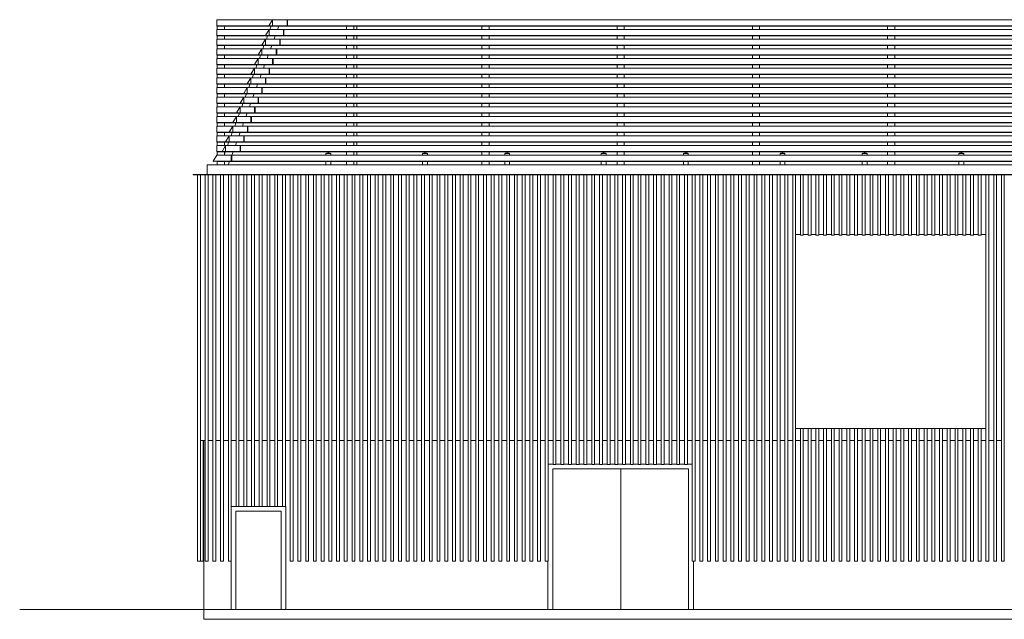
# Model space of a CAD drawing. Header units: metres. Extents: x -4 to 33.8, y -0.2 to 12.2.
# Tile 1 of 2: x -4 to 16.3, y -0.2 to 12.2. Entities that reach past the tile are written whole.
import ezdxf

# ---------------------------------------------------------------- set-up
doc = ezdxf.new("R2010")
doc.units = ezdxf.units.M
doc.header["$MEASUREMENT"] = 0
for name, color, linetype in [('10 Fassade', 7, 'Continuous'), ('Neubau_10 Fassade', 7, 'Continuous'), ('Neubau_10 Stütze', 7, 'Continuous'), ('Neubau_10 Wand Aussen', 7, 'Continuous'), ('Neubau_20 Träger', 7, 'Continuous'), ('Neubau_50 Linien', 7, 'Continuous')]:
    doc.layers.add(name, color=color, linetype=linetype)

msp = doc.modelspace()

# ---------------------------------------------------------------- linework, layer by layer
at = {"layer": '10 Fassade', "color": 7, "linetype": 'Continuous', "lineweight": 18}
for p, q in [((0.041, 12.205), (0.041, 12.075)), ((0.041, 12.205), (1.495, 12.205)), ((0.041, 12.07), (0.041, 12.075)), ((0.041, 12.075), (1.12, 12.075)), ((0.041, 12.07), (1.495, 12.07)), ((1.12, 12.075), (1.195, 12.205)), ((1.12, 12.075), (1.195, 12.075)), ((1.12, 12.075), (1.195, 12.071)), ((1.195, 12.205), (1.195, 12.075)), ((1.195, 12.075), (1.495, 12.075)), ((1.195, 12.071), (1.195, 12.075)), ((1.495, 12.205), (1.495, 12.075)), ((1.495, 12.205), (1.505, 12.205)), ((1.495, 12.07), (1.495, 12.075)), ((1.495, 12.075), (1.505, 12.075)), ((1.495, 12.07), (1.505, 12.07)), ((1.505, 12.205), (29.809, 12.205)), ((1.505, 12.205), (1.505, 12.075)), ((1.505, 12.075), (29.884, 12.075)), ((1.505, 12.07), (1.505, 12.075)), ((1.505, 12.07), (29.8, 12.07)), ((0.041, 12.005), (0.041, 11.875)), ((0.041, 12.005), (1.421, 12.005)), ((0.041, 11.87), (0.041, 11.875)), ((0.041, 11.875), (1.046, 11.875)), ((0.041, 11.87), (1.421, 11.87)), ((1.046, 11.875), (1.121, 12.005)), ((1.046, 11.875), (1.121, 11.875)), ((1.046, 11.875), (1.121, 11.871)), ((1.121, 12.005), (1.121, 11.875)), ((1.121, 11.875), (1.421, 11.875)), ((1.121, 11.871), (1.121, 11.875)), ((1.421, 12.005), (1.421, 11.875)), ((1.421, 12.005), (1.43, 12.005)), ((1.421, 11.87), (1.421, 11.875)), ((1.421, 11.875), (1.43, 11.875)), ((1.421, 11.87), (1.43, 11.87)), ((1.43, 12.005), (29.809, 12.005)), ((1.43, 12.005), (1.43, 11.875)), ((1.43, 11.875), (29.884, 11.875)), ((1.43, 11.87), (1.43, 11.875)), ((1.43, 11.87), (29.8, 11.87)), ((0.041, 11.805), (0.041, 11.675)), ((0.041, 11.805), (1.346, 11.805)), ((0.041, 11.67), (0.041, 11.675)), ((0.041, 11.675), (0.971, 11.675)), ((0.041, 11.67), (1.346, 11.67)), ((0.971, 11.675), (1.046, 11.805)), ((0.971, 11.675), (1.046, 11.675)), ((0.971, 11.675), (1.046, 11.671)), ((1.046, 11.805), (1.046, 11.675)), ((1.046, 11.675), (1.346, 11.675)), ((1.046, 11.671), (1.046, 11.675)), ((1.346, 11.805), (1.346, 11.675)), ((1.346, 11.805), (1.355, 11.805)), ((1.346, 11.67), (1.346, 11.675)), ((1.346, 11.675), (1.355, 11.675)), ((1.346, 11.67), (1.355, 11.67)), ((1.355, 11.805), (29.809, 11.805)), ((1.355, 11.805), (1.355, 11.675)), ((1.355, 11.675), (29.884, 11.675)), ((1.355, 11.67), (1.355, 11.675)), ((1.355, 11.67), (29.8, 11.67)), ((0.041, 11.605), (0.041, 11.475)), ((0.041, 11.605), (1.271, 11.605)), ((0.041, 11.47), (0.041, 11.475)), ((0.041, 11.475), (0.896, 11.475)), ((0.041, 11.47), (1.271, 11.47)), ((0.896, 11.475), (0.971, 11.605)), ((0.896, 11.475), (0.971, 11.475)), ((0.896, 11.475), (0.971, 11.471)), ((0.971, 11.605), (0.971, 11.475)), ((0.971, 11.475), (1.271, 11.475)), ((0.971, 11.471), (0.971, 11.475)), ((1.271, 11.605), (1.271, 11.475)), ((1.271, 11.605), (1.28, 11.605)), ((1.271, 11.47), (1.271, 11.475)), ((1.271, 11.475), (1.28, 11.475)), ((1.271, 11.47), (1.28, 11.47)), ((1.28, 11.605), (29.809, 11.605)), ((1.28, 11.605), (1.28, 11.475)), ((1.28, 11.475), (29.884, 11.475)), ((1.28, 11.47), (1.28, 11.475)), ((1.28, 11.47), (29.8, 11.47)), ((0.041, 11.405), (0.041, 11.275)), ((0.041, 11.405), (1.196, 11.405)), ((0.041, 11.27), (0.041, 11.275)), ((0.041, 11.275), (0.821, 11.275)), ((0.041, 11.27), (1.196, 11.27)), ((0.821, 11.275), (0.896, 11.405)), ((0.821, 11.275), (0.896, 11.275)), ((0.821, 11.275), (0.896, 11.271)), ((0.896, 11.405), (0.896, 11.275)), ((0.896, 11.275), (1.196, 11.275)), ((0.896, 11.271), (0.896, 11.275)), ((1.196, 11.405), (1.196, 11.275)), ((1.196, 11.405), (1.206, 11.405)), ((1.196, 11.27), (1.196, 11.275)), ((1.196, 11.275), (1.206, 11.275)), ((1.196, 11.27), (1.206, 11.27)), ((1.206, 11.405), (29.809, 11.405)), ((1.206, 11.405), (1.206, 11.275)), ((1.206, 11.275), (29.884, 11.275)), ((1.206, 11.27), (1.206, 11.275)), ((1.206, 11.27), (29.8, 11.27)), ((0.041, 11.205), (0.041, 11.075)), ((0.041, 11.205), (1.122, 11.205)), ((0.041, 11.07), (0.041, 11.075)), ((0.041, 11.075), (0.747, 11.075)), ((0.041, 11.07), (1.122, 11.07)), ((0.041, 11.005), (0.041, 10.875)), ((0.041, 11.005), (1.047, 11.005)), ((0.672, 10.875), (0.747, 11.005)), ((0.747, 11.075), (0.822, 11.205)), ((0.747, 11.075), (0.822, 11.075)), ((0.747, 11.075), (0.822, 11.071)), ((0.747, 11.005), (0.747, 10.875)), ((0.822, 11.205), (0.822, 11.075)), ((0.822, 11.075), (1.122, 11.075)), ((0.822, 11.071), (0.822, 11.075)), ((1.047, 11.005), (1.047, 10.875)), ((1.047, 11.005), (1.056, 11.005)), ((1.056, 11.005), (29.809, 11.005)), ((1.056, 11.005), (1.056, 10.875)), ((1.122, 11.205), (1.122, 11.075)), ((1.122, 11.205), (1.131, 11.205)), ((1.122, 11.07), (1.122, 11.075)), ((1.122, 11.075), (1.131, 11.075)), ((1.122, 11.07), (1.131, 11.07)), ((1.131, 11.205), (29.809, 11.205)), ((1.131, 11.205), (1.131, 11.075)), ((1.131, 11.075), (29.884, 11.075)), ((1.131, 11.07), (1.131, 11.075)), ((1.131, 11.07), (29.8, 11.07)), ((0.041, 10.87), (0.041, 10.875)), ((0.041, 10.875), (0.672, 10.875)), ((0.041, 10.87), (1.047, 10.87)), ((0.041, 10.805), (0.041, 10.675)), ((0.041, 10.805), (0.972, 10.805)), ((0.597, 10.675), (0.672, 10.805)), ((0.672, 10.875), (0.747, 10.875)), ((0.672, 10.875), (0.747, 10.871)), ((0.672, 10.805), (0.672, 10.675)), ((0.747, 10.875), (1.047, 10.875)), ((0.747, 10.871), (0.747, 10.875)), ((0.972, 10.805), (0.972, 10.675)), ((0.972, 10.805), (0.982, 10.805)), ((0.982, 10.805), (29.809, 10.805)), ((0.982, 10.805), (0.982, 10.675)), ((1.047, 10.87), (1.047, 10.875)), ((1.047, 10.875), (1.056, 10.875)), ((1.047, 10.87), (1.056, 10.87)), ((1.056, 10.875), (29.884, 10.875)), ((1.056, 10.87), (1.056, 10.875)), ((1.056, 10.87), (29.8, 10.87)), ((0.041, 10.67), (0.041, 10.675)), ((0.041, 10.675), (0.597, 10.675)), ((0.041, 10.67), (0.972, 10.67)), ((0.041, 10.605), (0.041, 10.475)), ((0.041, 10.605), (0.897, 10.605)), ((0.522, 10.475), (0.597, 10.605)), ((0.597, 10.675), (0.672, 10.675)), ((0.597, 10.675), (0.672, 10.671)), ((0.597, 10.605), (0.597, 10.475)), ((0.672, 10.675), (0.972, 10.675)), ((0.672, 10.671), (0.672, 10.675)), ((0.897, 10.605), (0.897, 10.475)), ((0.897, 10.605), (0.907, 10.605)), ((0.907, 10.605), (29.809, 10.605)), ((0.907, 10.605), (0.907, 10.475)), ((0.972, 10.67), (0.972, 10.675)), ((0.972, 10.675), (0.982, 10.675)), ((0.972, 10.67), (0.982, 10.67)), ((0.982, 10.675), (29.884, 10.675)), ((0.982, 10.67), (0.982, 10.675)), ((0.982, 10.67), (29.8, 10.67)), ((0.041, 10.47), (0.041, 10.475)), ((0.041, 10.475), (0.522, 10.475)), ((0.041, 10.47), (0.897, 10.47)), ((0.041, 10.405), (0.041, 10.275)), ((0.041, 10.405), (0.823, 10.405)), ((0.448, 10.275), (0.523, 10.405)), ((0.522, 10.475), (0.597, 10.475)), ((0.522, 10.475), (0.597, 10.471)), ((0.523, 10.405), (0.523, 10.275)), ((0.597, 10.475), (0.897, 10.475)), ((0.597, 10.471), (0.597, 10.475)), ((0.823, 10.405), (0.823, 10.275)), ((0.823, 10.405), (0.832, 10.405)), ((0.832, 10.405), (29.809, 10.405)), ((0.832, 10.405), (0.832, 10.275)), ((0.897, 10.47), (0.897, 10.475)), ((0.897, 10.475), (0.907, 10.475)), ((0.897, 10.47), (0.907, 10.47)), ((0.907, 10.475), (29.884, 10.475)), ((0.907, 10.47), (0.907, 10.475)), ((0.907, 10.47), (29.8, 10.47)), ((0.041, 10.27), (0.041, 10.275)), ((0.041, 10.275), (0.448, 10.275)), ((0.041, 10.27), (0.823, 10.27)), ((0.041, 10.205), (0.041, 10.075)), ((0.041, 10.205), (0.748, 10.205)), ((0.373, 10.075), (0.448, 10.205)), ((0.448, 10.275), (0.523, 10.275)), ((0.448, 10.275), (0.523, 10.271)), ((0.448, 10.205), (0.448, 10.075)), ((0.523, 10.275), (0.823, 10.275)), ((0.523, 10.271), (0.523, 10.275)), ((0.748, 10.205), (0.748, 10.075)), ((0.748, 10.205), (0.757, 10.205)), ((0.757, 10.205), (29.809, 10.205)), ((0.757, 10.205), (0.757, 10.075)), ((0.823, 10.27), (0.823, 10.275)), ((0.823, 10.275), (0.832, 10.275)), ((0.823, 10.27), (0.832, 10.27)), ((0.832, 10.275), (29.884, 10.275)), ((0.832, 10.27), (0.832, 10.275)), ((0.832, 10.27), (29.8, 10.27)), ((0.041, 10.07), (0.041, 10.075)), ((0.041, 10.075), (0.373, 10.075)), ((0.041, 10.07), (0.748, 10.07)), ((0.041, 10.005), (0.041, 9.875)), ((0.041, 10.005), (0.673, 10.005)), ((0.298, 9.875), (0.373, 10.005)), ((0.373, 10.075), (0.448, 10.075)), ((0.373, 10.075), (0.448, 10.071)), ((0.373, 10.005), (0.373, 9.875)), ((0.448, 10.075), (0.748, 10.075)), ((0.448, 10.071), (0.448, 10.075)), ((0.673, 10.005), (0.673, 9.875)), ((0.673, 10.005), (0.683, 10.005)), ((0.683, 10.005), (29.809, 10.005)), ((0.683, 10.005), (0.683, 9.875)), ((0.748, 10.07), (0.748, 10.075)), ((0.748, 10.075), (0.757, 10.075)), ((0.748, 10.07), (0.757, 10.07)), ((0.757, 10.075), (29.884, 10.075)), ((0.757, 10.07), (0.757, 10.075)), ((0.757, 10.07), (29.8, 10.07)), ((0.041, 9.87), (0.041, 9.875)), ((0.041, 9.875), (0.298, 9.875)), ((0.041, 9.87), (0.673, 9.87)), ((0.041, 9.805), (0.041, 9.675)), ((0.041, 9.805), (0.599, 9.805)), ((0.224, 9.675), (0.299, 9.805)), ((0.298, 9.875), (0.373, 9.875)), ((0.298, 9.875), (0.373, 9.871)), ((0.299, 9.805), (0.299, 9.675)), ((0.373, 9.875), (0.673, 9.875)), ((0.373, 9.871), (0.373, 9.875)), ((0.599, 9.805), (0.599, 9.675)), ((0.599, 9.805), (0.608, 9.805)), ((0.608, 9.805), (29.809, 9.805)), ((0.608, 9.805), (0.608, 9.675)), ((0.673, 9.87), (0.673, 9.875)), ((0.673, 9.875), (0.683, 9.875)), ((0.673, 9.87), (0.683, 9.87)), ((0.683, 9.875), (29.884, 9.875)), ((0.683, 9.87), (0.683, 9.875)), ((0.683, 9.87), (29.8, 9.87)), ((0.041, 9.67), (0.041, 9.675)), ((0.041, 9.675), (0.224, 9.675)), ((0.041, 9.67), (0.599, 9.67)), ((0.041, 9.605), (0.041, 9.475)), ((0.041, 9.605), (0.524, 9.605)), ((0.149, 9.475), (0.224, 9.605)), ((0.224, 9.675), (0.299, 9.675)), ((0.224, 9.675), (0.299, 9.671)), ((0.224, 9.605), (0.224, 9.475)), ((0.299, 9.675), (0.599, 9.675)), ((0.299, 9.671), (0.299, 9.675)), ((0.524, 9.605), (0.524, 9.475)), ((0.524, 9.605), (0.533, 9.605)), ((0.533, 9.605), (29.809, 9.605)), ((0.533, 9.605), (0.533, 9.475)), ((0.599, 9.67), (0.599, 9.675)), ((0.599, 9.675), (0.608, 9.675)), ((0.599, 9.67), (0.608, 9.67)), ((0.608, 9.675), (29.884, 9.675)), ((0.608, 9.67), (0.608, 9.675)), ((0.608, 9.67), (29.8, 9.67)), ((-0.034, 9.275), (0.041, 9.405)), ((0.041, 9.47), (0.041, 9.475)), ((0.041, 9.475), (0.149, 9.475)), ((0.041, 9.47), (0.524, 9.47)), ((0.041, 9.405), (0.341, 9.405)), ((0.149, 9.475), (0.224, 9.475)), ((0.149, 9.475), (0.224, 9.471)), ((0.224, 9.475), (0.524, 9.475)), ((0.224, 9.471), (0.224, 9.475)), ((0.341, 9.405), (0.341, 9.275)), ((0.341, 9.405), (0.351, 9.405)), ((0.351, 9.405), (29.809, 9.405)), ((0.351, 9.405), (0.351, 9.275)), ((0.524, 9.47), (0.524, 9.475)), ((0.524, 9.475), (0.533, 9.475)), ((0.524, 9.47), (0.533, 9.47)), ((0.533, 9.475), (29.884, 9.475)), ((0.533, 9.47), (0.533, 9.475)), ((0.533, 9.47), (29.8, 9.47)), ((-0.025, 9.27), (-0.034, 9.275)), ((-0.034, 9.275), (0.041, 9.275)), ((-0.034, 9.275), (0.041, 9.271)), ((-0.022, 9.274), (-0.025, 9.27)), ((0.041, 9.275), (0.341, 9.275)), ((0.041, 9.27), (0.041, 9.271)), ((0.041, 9.27), (0.341, 9.27)), ((0.341, 9.27), (0.341, 9.275)), ((0.341, 9.275), (0.351, 9.275)), ((0.341, 9.27), (0.351, 9.27)), ((0.351, 9.275), (29.884, 9.275)), ((0.351, 9.27), (0.351, 9.275)), ((0.351, 9.27), (29.8, 9.27))]:
    msp.add_line(p, q, dxfattribs=at)
at = {"layer": 'Neubau_10 Fassade', "color": 7, "linetype": 'Continuous', "lineweight": 18}
for p, q in [((-0.36, 1), (-0.36, 8.995)), ((-0.3, 1), (-0.3, 8.995)), ((-0.2, 1), (-0.2, 8.995)), ((-0.14, 1), (-0.14, 8.995)), ((-0.04, 1), (-0.04, 8.995)), ((0.02, 1), (0.02, 8.995)), ((0.12, 1), (0.12, 8.995)), ((0.18, 1), (0.18, 8.995)), ((0.28, 1), (0.28, 8.995)), ((0.34, 1), (0.34, 8.995)), ((0.44, 2.135), (0.44, 8.995)), ((0.5, 2.135), (0.5, 8.995)), ((0.6, 2.135), (0.6, 8.995)), ((0.66, 2.135), (0.66, 8.995)), ((0.76, 2.135), (0.76, 8.995)), ((0.82, 2.135), (0.82, 8.995)), ((0.92, 2.135), (0.92, 8.995)), ((0.98, 2.135), (0.98, 8.995)), ((1.08, 2.135), (1.08, 8.995)), ((1.14, 2.135), (1.14, 8.995)), ((1.24, 2.135), (1.24, 8.995)), ((1.3, 2.135), (1.3, 8.995)), ((1.4, 2.135), (1.4, 8.995)), ((1.46, 2.135), (1.46, 8.995)), ((1.56, 1), (1.56, 8.995)), ((1.62, 1), (1.62, 8.995)), ((1.72, 1), (1.72, 8.995)), ((1.78, 1), (1.78, 8.995)), ((1.88, 1), (1.88, 8.995)), ((1.94, 1), (1.94, 8.995)), ((2.04, 1), (2.04, 8.995)), ((2.1, 1), (2.1, 8.995)), ((2.2, 1), (2.2, 8.995)), ((2.26, 1), (2.26, 8.995)), ((2.36, 1), (2.36, 8.995)), ((2.42, 1), (2.42, 8.995)), ((2.52, 1), (2.52, 8.995)), ((2.58, 1), (2.58, 8.995)), ((2.68, 1), (2.68, 8.995)), ((2.74, 1), (2.74, 8.995)), ((2.84, 1), (2.84, 8.995)), ((2.9, 1), (2.9, 8.995)), ((3, 1), (3, 8.995)), ((3.06, 1), (3.06, 8.995)), ((3.16, 1), (3.16, 8.995)), ((3.22, 1), (3.22, 8.995)), ((3.32, 1), (3.32, 8.995)), ((3.38, 1), (3.38, 8.995)), ((3.48, 1), (3.48, 8.995)), ((3.54, 1), (3.54, 8.995)), ((3.64, 1), (3.64, 8.995)), ((3.7, 1), (3.7, 8.995)), ((3.8, 1), (3.8, 8.995)), ((3.86, 1), (3.86, 8.995)), ((3.96, 1), (3.96, 8.995)), ((4.02, 1), (4.02, 8.995)), ((4.12, 1), (4.12, 8.995)), ((4.18, 1), (4.18, 8.995)), ((4.28, 1), (4.28, 8.995)), ((4.34, 1), (4.34, 8.995)), ((4.44, 1), (4.44, 8.995)), ((4.5, 1), (4.5, 8.995)), ((4.6, 1), (4.6, 8.995)), ((4.66, 1), (4.66, 8.995)), ((4.76, 1), (4.76, 8.995)), ((4.82, 1), (4.82, 8.995)), ((4.92, 1), (4.92, 8.995)), ((4.98, 1), (4.98, 8.995)), ((5.08, 1), (5.08, 8.995)), ((5.14, 1), (5.14, 8.995)), ((5.24, 1), (5.24, 8.995)), ((5.3, 1), (5.3, 8.995)), ((5.4, 1), (5.4, 8.995)), ((5.46, 1), (5.46, 8.995)), ((5.56, 1), (5.56, 8.995)), ((5.62, 1), (5.62, 8.995)), ((5.72, 1), (5.72, 8.995)), ((5.78, 1), (5.78, 8.995)), ((5.88, 1), (5.88, 8.995)), ((5.94, 1), (5.94, 8.995)), ((6.04, 1), (6.04, 8.995)), ((6.1, 1), (6.1, 8.995)), ((6.2, 1), (6.2, 8.995)), ((6.26, 1), (6.26, 8.995)), ((6.36, 1), (6.36, 8.995)), ((6.42, 1), (6.42, 8.995)), ((6.52, 1), (6.52, 8.995)), ((6.58, 1), (6.58, 8.995)), ((6.68, 1), (6.68, 8.995)), ((6.74, 1), (6.74, 8.995)), ((6.84, 1), (6.84, 8.995)), ((6.9, 1), (6.9, 8.995)), ((7, 3), (7, 8.995)), ((7.06, 3), (7.06, 8.995)), ((7.16, 3), (7.16, 8.995)), ((7.22, 3), (7.22, 8.995)), ((7.32, 3), (7.32, 8.995)), ((7.38, 3), (7.38, 8.995)), ((7.48, 3), (7.48, 8.995)), ((7.54, 3), (7.54, 8.995)), ((7.64, 3), (7.64, 8.995)), ((7.7, 3), (7.7, 8.995)), ((7.8, 3), (7.8, 8.995)), ((7.86, 3), (7.86, 8.995)), ((7.96, 3), (7.96, 8.995)), ((8.02, 3), (8.02, 8.995)), ((8.12, 3), (8.12, 8.995)), ((8.18, 3), (8.18, 8.995)), ((8.28, 3), (8.28, 8.995)), ((8.34, 3), (8.34, 8.995)), ((8.44, 3), (8.44, 8.995)), ((8.5, 3), (8.5, 8.995)), ((8.6, 3), (8.6, 8.995)), ((8.66, 3), (8.66, 8.995)), ((8.76, 3), (8.76, 8.995)), ((8.82, 3), (8.82, 8.995)), ((8.92, 3), (8.92, 8.995)), ((8.98, 3), (8.98, 8.995)), ((9.08, 3), (9.08, 8.995)), ((9.14, 3), (9.14, 8.995)), ((9.24, 3), (9.24, 8.995)), ((9.3, 3), (9.3, 8.995)), ((9.4, 3), (9.4, 8.995)), ((9.46, 3), (9.46, 8.995)), ((9.56, 3), (9.56, 8.995)), ((9.62, 3), (9.62, 8.995)), ((9.72, 3), (9.72, 8.995)), ((9.78, 3), (9.78, 8.995)), ((9.88, 1), (9.88, 8.995)), ((9.94, 1), (9.94, 8.995)), ((10.04, 1), (10.04, 8.995)), ((10.1, 1), (10.1, 8.995)), ((10.2, 1), (10.2, 8.995)), ((10.26, 1), (10.26, 8.995)), ((10.36, 1), (10.36, 8.995)), ((10.42, 1), (10.42, 8.995)), ((10.52, 1), (10.52, 8.995)), ((10.58, 1), (10.58, 8.995)), ((10.68, 1), (10.68, 8.995)), ((10.74, 1), (10.74, 8.995)), ((10.84, 1), (10.84, 8.995)), ((10.9, 1), (10.9, 8.995)), ((11, 1), (11, 8.995)), ((11.06, 1), (11.06, 8.995)), ((11.16, 1), (11.16, 8.995)), ((11.22, 1), (11.22, 8.995)), ((11.32, 1), (11.32, 8.995)), ((11.38, 1), (11.38, 8.995)), ((11.48, 1), (11.48, 8.995)), ((11.54, 1), (11.54, 8.995)), ((11.64, 1), (11.64, 8.995)), ((11.7, 1), (11.7, 8.995)), ((11.8, 1), (11.8, 8.995)), ((11.86, 1), (11.86, 8.995)), ((11.96, 1), (11.96, 8.995)), ((12.02, 1), (12.02, 8.995)), ((12.12, 7.75), (12.12, 8.995)), ((12.18, 7.75), (12.18, 8.995)), ((12.28, 7.75), (12.28, 8.995)), ((12.34, 7.75), (12.34, 8.995)), ((12.44, 7.75), (12.44, 8.995)), ((12.5, 7.75), (12.5, 8.995)), ((12.6, 7.75), (12.6, 8.995)), ((12.66, 7.75), (12.66, 8.995)), ((12.76, 7.75), (12.76, 8.995)), ((12.82, 7.75), (12.82, 8.995)), ((12.92, 7.75), (12.92, 8.995)), ((12.98, 7.75), (12.98, 8.995)), ((13.08, 7.75), (13.08, 8.995)), ((13.14, 7.75), (13.14, 8.995)), ((13.24, 7.75), (13.24, 8.995)), ((13.3, 7.75), (13.3, 8.995)), ((13.4, 7.75), (13.4, 8.995)), ((13.46, 7.75), (13.46, 8.995)), ((13.56, 7.75), (13.56, 8.995)), ((13.62, 7.75), (13.62, 8.995)), ((13.72, 7.75), (13.72, 8.995)), ((13.78, 7.75), (13.78, 8.995)), ((13.88, 7.75), (13.88, 8.995)), ((13.94, 7.75), (13.94, 8.995)), ((14.04, 7.75), (14.04, 8.995)), ((14.1, 7.75), (14.1, 8.995)), ((14.2, 7.75), (14.2, 8.995)), ((14.26, 7.75), (14.26, 8.995)), ((14.36, 7.75), (14.36, 8.995)), ((14.42, 7.75), (14.42, 8.995)), ((14.52, 7.75), (14.52, 8.995)), ((14.58, 7.75), (14.58, 8.995)), ((14.68, 7.75), (14.68, 8.995)), ((14.74, 7.75), (14.74, 8.995)), ((14.84, 7.75), (14.84, 8.995)), ((14.9, 7.75), (14.9, 8.995)), ((15, 7.75), (15, 8.995)), ((15.06, 7.75), (15.06, 8.995)), ((15.16, 7.75), (15.16, 8.995)), ((15.22, 7.75), (15.22, 8.995)), ((15.32, 7.75), (15.32, 8.995)), ((15.38, 7.75), (15.38, 8.995)), ((15.48, 7.75), (15.48, 8.995)), ((15.54, 7.75), (15.54, 8.995)), ((15.64, 7.75), (15.64, 8.995)), ((15.7, 7.75), (15.7, 8.995)), ((15.8, 7.75), (15.8, 8.995)), ((15.86, 7.75), (15.86, 8.995)), ((15.96, 1), (15.96, 8.995)), ((16.02, 1), (16.02, 8.995)), ((16.12, 1), (16.12, 8.995)), ((16.18, 1), (16.18, 8.995)), ((16.28, 1), (16.28, 8.995)), ((16.34, 1), (16.34, 8.995)), ((12.12, 7.76), (12.02, 7.76)), ((12.02, 7.76), (12.12, 7.76)), ((12.12, 7.75), (12.18, 7.75)), ((12.28, 7.76), (12.18, 7.76)), ((12.18, 7.76), (12.28, 7.76)), ((12.28, 7.75), (12.34, 7.75)), ((12.44, 7.76), (12.34, 7.76)), ((12.34, 7.76), (12.44, 7.76)), ((12.44, 7.75), (12.5, 7.75)), ((12.6, 7.76), (12.5, 7.76)), ((12.5, 7.76), (12.6, 7.76)), ((12.6, 7.75), (12.66, 7.75)), ((12.76, 7.76), (12.66, 7.76)), ((12.66, 7.76), (12.76, 7.76)), ((12.76, 7.75), (12.82, 7.75)), ((12.92, 7.76), (12.82, 7.76)), ((12.82, 7.76), (12.92, 7.76)), ((12.92, 7.75), (12.98, 7.75)), ((13.08, 7.76), (12.98, 7.76)), ((12.98, 7.76), (13.08, 7.76)), ((13.08, 7.75), (13.14, 7.75)), ((13.24, 7.76), (13.14, 7.76)), ((13.14, 7.76), (13.24, 7.76)), ((13.24, 7.75), (13.3, 7.75)), ((13.4, 7.76), (13.3, 7.76)), ((13.3, 7.76), (13.4, 7.76)), ((13.4, 7.75), (13.46, 7.75)), ((13.56, 7.76), (13.46, 7.76)), ((13.46, 7.76), (13.56, 7.76)), ((13.56, 7.75), (13.62, 7.75)), ((13.72, 7.76), (13.62, 7.76)), ((13.62, 7.76), (13.72, 7.76)), ((13.72, 7.75), (13.78, 7.75)), ((13.88, 7.76), (13.78, 7.76)), ((13.78, 7.76), (13.88, 7.76)), ((13.88, 7.75), (13.94, 7.75)), ((14.04, 7.76), (13.94, 7.76)), ((13.94, 7.76), (14.04, 7.76)), ((14.04, 7.75), (14.1, 7.75)), ((14.2, 7.76), (14.1, 7.76)), ((14.1, 7.76), (14.2, 7.76)), ((14.2, 7.75), (14.26, 7.75)), ((14.36, 7.76), (14.26, 7.76)), ((14.26, 7.76), (14.36, 7.76)), ((14.36, 7.75), (14.42, 7.75)), ((14.52, 7.76), (14.42, 7.76)), ((14.42, 7.76), (14.52, 7.76)), ((14.52, 7.75), (14.58, 7.75)), ((14.68, 7.76), (14.58, 7.76)), ((14.58, 7.76), (14.68, 7.76)), ((14.68, 7.75), (14.74, 7.75)), ((14.84, 7.76), (14.74, 7.76)), ((14.74, 7.76), (14.84, 7.76)), ((14.84, 7.75), (14.9, 7.75)), ((15, 7.76), (14.9, 7.76)), ((14.9, 7.76), (15, 7.76)), ((15, 7.75), (15.06, 7.75)), ((15.16, 7.76), (15.06, 7.76)), ((15.06, 7.76), (15.16, 7.76)), ((15.16, 7.75), (15.22, 7.75)), ((15.32, 7.76), (15.22, 7.76)), ((15.22, 7.76), (15.32, 7.76)), ((15.32, 7.75), (15.38, 7.75)), ((15.48, 7.76), (15.38, 7.76)), ((15.38, 7.76), (15.48, 7.76)), ((15.48, 7.75), (15.54, 7.75)), ((15.64, 7.76), (15.54, 7.76)), ((15.54, 7.76), (15.64, 7.76)), ((15.64, 7.75), (15.7, 7.75)), ((15.8, 7.76), (15.7, 7.76)), ((15.7, 7.76), (15.8, 7.76)), ((15.8, 7.75), (15.86, 7.75)), ((15.96, 7.76), (15.86, 7.76)), ((15.86, 7.76), (15.96, 7.76)), ((12.12, 3.75), (12.02, 3.75)), ((12.12, 3.75), (12.18, 3.75)), ((12.12, 1), (12.12, 3.75)), ((12.28, 3.75), (12.18, 3.75)), ((12.18, 1), (12.18, 3.75)), ((12.28, 3.75), (12.34, 3.75)), ((12.28, 1), (12.28, 3.75)), ((12.44, 3.75), (12.34, 3.75)), ((12.34, 1), (12.34, 3.75)), ((12.44, 3.75), (12.5, 3.75)), ((12.44, 1), (12.44, 3.75)), ((12.6, 3.75), (12.5, 3.75)), ((12.5, 1), (12.5, 3.75)), ((12.6, 3.75), (12.66, 3.75)), ((12.6, 1), (12.6, 3.75)), ((12.76, 3.75), (12.66, 3.75)), ((12.66, 1), (12.66, 3.75)), ((12.76, 3.75), (12.82, 3.75)), ((12.76, 1), (12.76, 3.75)), ((12.92, 3.75), (12.82, 3.75)), ((12.82, 1), (12.82, 3.75)), ((12.92, 3.75), (12.98, 3.75)), ((12.92, 1), (12.92, 3.75)), ((13.08, 3.75), (12.98, 3.75)), ((12.98, 1), (12.98, 3.75)), ((13.08, 3.75), (13.14, 3.75)), ((13.08, 1), (13.08, 3.75)), ((13.24, 3.75), (13.14, 3.75)), ((13.14, 1), (13.14, 3.75)), ((13.24, 3.75), (13.3, 3.75)), ((13.24, 1), (13.24, 3.75)), ((13.4, 3.75), (13.3, 3.75)), ((13.3, 1), (13.3, 3.75)), ((13.4, 3.75), (13.46, 3.75)), ((13.4, 1), (13.4, 3.75)), ((13.56, 3.75), (13.46, 3.75)), ((13.46, 1), (13.46, 3.75)), ((13.56, 3.75), (13.62, 3.75)), ((13.56, 1), (13.56, 3.75)), ((13.72, 3.75), (13.62, 3.75)), ((13.62, 1), (13.62, 3.75)), ((13.72, 3.75), (13.78, 3.75)), ((13.72, 1), (13.72, 3.75)), ((13.88, 3.75), (13.78, 3.75)), ((13.78, 1), (13.78, 3.75)), ((13.88, 3.75), (13.94, 3.75)), ((13.88, 1), (13.88, 3.75)), ((14.04, 3.75), (13.94, 3.75)), ((13.94, 1), (13.94, 3.75)), ((14.04, 3.75), (14.1, 3.75)), ((14.04, 1), (14.04, 3.75)), ((14.2, 3.75), (14.1, 3.75)), ((14.1, 1), (14.1, 3.75)), ((14.2, 3.75), (14.26, 3.75)), ((14.2, 1), (14.2, 3.75)), ((14.36, 3.75), (14.26, 3.75)), ((14.26, 1), (14.26, 3.75)), ((14.36, 3.75), (14.42, 3.75)), ((14.36, 1), (14.36, 3.75)), ((14.52, 3.75), (14.42, 3.75)), ((14.42, 1), (14.42, 3.75)), ((14.52, 3.75), (14.58, 3.75)), ((14.52, 1), (14.52, 3.75)), ((14.68, 3.75), (14.58, 3.75)), ((14.58, 1), (14.58, 3.75)), ((14.68, 3.75), (14.74, 3.75)), ((14.68, 1), (14.68, 3.75)), ((14.84, 3.75), (14.74, 3.75)), ((14.74, 1), (14.74, 3.75)), ((14.84, 3.75), (14.9, 3.75)), ((14.84, 1), (14.84, 3.75)), ((15, 3.75), (14.9, 3.75)), ((14.9, 1), (14.9, 3.75)), ((15, 3.75), (15.06, 3.75)), ((15, 1), (15, 3.75)), ((15.16, 3.75), (15.06, 3.75)), ((15.06, 1), (15.06, 3.75)), ((15.16, 3.75), (15.22, 3.75)), ((15.16, 1), (15.16, 3.75)), ((15.32, 3.75), (15.22, 3.75)), ((15.22, 1), (15.22, 3.75)), ((15.32, 3.75), (15.38, 3.75)), ((15.32, 1), (15.32, 3.75)), ((15.48, 3.75), (15.38, 3.75)), ((15.38, 1), (15.38, 3.75)), ((15.48, 3.75), (15.54, 3.75)), ((15.48, 1), (15.48, 3.75)), ((15.64, 3.75), (15.54, 3.75)), ((15.54, 1), (15.54, 3.75)), ((15.64, 3.75), (15.7, 3.75)), ((15.64, 1), (15.64, 3.75)), ((15.8, 3.75), (15.7, 3.75)), ((15.7, 1), (15.7, 3.75)), ((15.8, 3.75), (15.86, 3.75)), ((15.8, 1), (15.8, 3.75)), ((15.96, 3.75), (15.86, 3.75)), ((15.86, 1), (15.86, 3.75)), ((-0.2, 3.5), (-0.3, 3.5)), ((-0.24, 1), (-0.24, 3.5)), ((-0.23, -0.2), (-0.23, 3.5)), ((-0.04, 3.5), (-0.14, 3.5)), ((0.12, 3.5), (0.02, 3.5)), ((0.28, 3.5), (0.18, 3.5)), ((0.44, 3.5), (0.34, 3.5)), ((0.6, 3.5), (0.5, 3.5)), ((0.76, 3.5), (0.66, 3.5)), ((0.92, 3.5), (0.82, 3.5)), ((1.08, 3.5), (0.98, 3.5)), ((1.24, 3.5), (1.14, 3.5)), ((1.4, 3.5), (1.3, 3.5)), ((1.56, 3.5), (1.46, 3.5)), ((1.72, 3.5), (1.62, 3.5)), ((1.88, 3.5), (1.78, 3.5)), ((2.04, 3.5), (1.94, 3.5)), ((2.2, 3.5), (2.1, 3.5)), ((2.36, 3.5), (2.26, 3.5)), ((2.52, 3.5), (2.42, 3.5)), ((2.68, 3.5), (2.58, 3.5)), ((2.84, 3.5), (2.74, 3.5)), ((3, 3.5), (2.9, 3.5)), ((3.16, 3.5), (3.06, 3.5)), ((3.32, 3.5), (3.22, 3.5)), ((3.48, 3.5), (3.38, 3.5)), ((3.64, 3.5), (3.54, 3.5)), ((3.8, 3.5), (3.7, 3.5)), ((3.96, 3.5), (3.86, 3.5)), ((4.12, 3.5), (4.02, 3.5)), ((4.28, 3.5), (4.18, 3.5)), ((4.44, 3.5), (4.34, 3.5)), ((4.6, 3.5), (4.5, 3.5)), ((4.76, 3.5), (4.66, 3.5)), ((4.92, 3.5), (4.82, 3.5)), ((5.08, 3.5), (4.98, 3.5)), ((5.24, 3.5), (5.14, 3.5)), ((5.4, 3.5), (5.3, 3.5)), ((5.56, 3.5), (5.46, 3.5)), ((5.72, 3.5), (5.62, 3.5)), ((5.88, 3.5), (5.78, 3.5)), ((6.04, 3.5), (5.94, 3.5)), ((6.2, 3.5), (6.1, 3.5)), ((6.36, 3.5), (6.26, 3.5)), ((6.52, 3.5), (6.42, 3.5)), ((6.68, 3.5), (6.58, 3.5)), ((6.84, 3.5), (6.74, 3.5)), ((7, 3.5), (6.9, 3.5)), ((7.16, 3.5), (7.06, 3.5)), ((7.32, 3.5), (7.22, 3.5)), ((7.48, 3.5), (7.38, 3.5)), ((7.64, 3.5), (7.54, 3.5)), ((7.8, 3.5), (7.7, 3.5)), ((7.96, 3.5), (7.86, 3.5)), ((8.12, 3.5), (8.02, 3.5)), ((8.28, 3.5), (8.18, 3.5)), ((8.44, 3.5), (8.34, 3.5)), ((8.6, 3.5), (8.5, 3.5)), ((8.76, 3.5), (8.66, 3.5)), ((8.92, 3.5), (8.82, 3.5)), ((9.08, 3.5), (8.98, 3.5)), ((9.24, 3.5), (9.14, 3.5)), ((9.4, 3.5), (9.3, 3.5)), ((9.56, 3.5), (9.46, 3.5)), ((9.72, 3.5), (9.62, 3.5)), ((9.88, 3.5), (9.78, 3.5)), ((10.04, 3.5), (9.94, 3.5)), ((10.2, 3.5), (10.1, 3.5)), ((10.36, 3.5), (10.26, 3.5)), ((10.52, 3.5), (10.42, 3.5)), ((10.68, 3.5), (10.58, 3.5)), ((10.84, 3.5), (10.74, 3.5)), ((11, 3.5), (10.9, 3.5)), ((11.16, 3.5), (11.06, 3.5)), ((11.32, 3.5), (11.22, 3.5)), ((11.48, 3.5), (11.38, 3.5)), ((11.64, 3.5), (11.54, 3.5)), ((11.8, 3.5), (11.7, 3.5)), ((11.96, 3.5), (11.86, 3.5)), ((12.12, 3.5), (12.02, 3.5)), ((12.28, 3.5), (12.18, 3.5)), ((12.44, 3.5), (12.34, 3.5)), ((12.6, 3.5), (12.5, 3.5)), ((12.76, 3.5), (12.66, 3.5)), ((12.92, 3.5), (12.82, 3.5)), ((13.08, 3.5), (12.98, 3.5)), ((13.24, 3.5), (13.14, 3.5)), ((13.4, 3.5), (13.3, 3.5)), ((13.56, 3.5), (13.46, 3.5)), ((13.72, 3.5), (13.62, 3.5)), ((13.88, 3.5), (13.78, 3.5)), ((14.04, 3.5), (13.94, 3.5)), ((14.2, 3.5), (14.1, 3.5)), ((14.36, 3.5), (14.26, 3.5)), ((14.52, 3.5), (14.42, 3.5)), ((14.68, 3.5), (14.58, 3.5)), ((14.84, 3.5), (14.74, 3.5)), ((15, 3.5), (14.9, 3.5)), ((15.16, 3.5), (15.06, 3.5)), ((15.32, 3.5), (15.22, 3.5)), ((15.48, 3.5), (15.38, 3.5)), ((15.64, 3.5), (15.54, 3.5)), ((15.8, 3.5), (15.7, 3.5)), ((15.96, 3.5), (15.86, 3.5)), ((16.12, 3.5), (16.02, 3.5)), ((16.28, 3.5), (16.18, 3.5)), ((6.9, 3.01), (7, 3.01)), ((7, 3), (7.06, 3)), ((7.06, 3.01), (7.16, 3.01)), ((7.16, 3), (7.22, 3)), ((7.22, 3.01), (7.32, 3.01)), ((7.32, 3), (7.38, 3)), ((7.38, 3.01), (7.48, 3.01)), ((7.48, 3), (7.54, 3)), ((7.54, 3.01), (7.64, 3.01)), ((7.64, 3), (7.7, 3)), ((7.7, 3.01), (7.8, 3.01)), ((7.8, 3), (7.86, 3)), ((7.86, 3.01), (7.96, 3.01)), ((7.96, 3), (8.02, 3)), ((8.02, 3.01), (8.12, 3.01)), ((8.12, 3), (8.18, 3)), ((8.18, 3.01), (8.28, 3.01)), ((8.28, 3), (8.34, 3)), ((8.34, 3.01), (8.44, 3.01)), ((8.44, 3), (8.5, 3)), ((8.5, 3.01), (8.6, 3.01)), ((8.6, 3), (8.66, 3)), ((8.66, 3.01), (8.76, 3.01)), ((8.76, 3), (8.82, 3)), ((8.82, 3.01), (8.92, 3.01)), ((8.92, 3), (8.98, 3)), ((8.98, 3.01), (9.08, 3.01)), ((9.08, 3), (9.14, 3)), ((9.14, 3.01), (9.24, 3.01)), ((9.24, 3), (9.3, 3)), ((9.3, 3.01), (9.4, 3.01)), ((9.4, 3), (9.46, 3)), ((9.46, 3.01), (9.56, 3.01)), ((9.56, 3), (9.62, 3)), ((9.62, 3.01), (9.72, 3.01)), ((9.72, 3), (9.78, 3)), ((9.78, 3.01), (9.88, 3.01)), ((0.34, 2.135), (0.44, 2.135)), ((0.44, 2.135), (0.5, 2.135)), ((0.5, 2.135), (0.6, 2.135)), ((0.6, 2.135), (0.66, 2.135)), ((0.66, 2.135), (0.76, 2.135)), ((0.76, 2.135), (0.82, 2.135)), ((0.82, 2.135), (0.92, 2.135)), ((0.92, 2.135), (0.98, 2.135)), ((0.98, 2.135), (1.08, 2.135)), ((1.08, 2.135), (1.14, 2.135)), ((1.14, 2.135), (1.24, 2.135)), ((1.24, 2.135), (1.3, 2.135)), ((1.3, 2.135), (1.4, 2.135)), ((1.4, 2.135), (1.46, 2.135)), ((1.46, 2.135), (1.47, 2.135)), ((1.47, 2.135), (1.47, 0)), ((-0.36, 1), (-0.3, 1)), ((-0.3, 1), (-0.24, 1)), ((-0.2, 1), (-0.14, 1)), ((-0.04, 1), (0.02, 1)), ((0.12, 1), (0.18, 1)), ((0.28, 1), (0.34, 1)), ((0.335, 0), (0.335, 1)), ((1.56, 1), (1.62, 1)), ((1.72, 1), (1.78, 1)), ((1.88, 1), (1.94, 1)), ((2.04, 1), (2.1, 1)), ((2.2, 1), (2.26, 1)), ((2.36, 1), (2.42, 1)), ((2.52, 1), (2.58, 1)), ((2.68, 1), (2.74, 1)), ((2.84, 1), (2.9, 1)), ((3, 1), (3.06, 1)), ((3.16, 1), (3.22, 1)), ((3.32, 1), (3.38, 1)), ((3.48, 1), (3.54, 1)), ((3.64, 1), (3.7, 1)), ((3.8, 1), (3.86, 1)), ((3.96, 1), (4.02, 1)), ((4.12, 1), (4.18, 1)), ((4.28, 1), (4.34, 1)), ((4.44, 1), (4.5, 1)), ((4.6, 1), (4.66, 1)), ((4.76, 1), (4.82, 1)), ((4.92, 1), (4.98, 1)), ((5.08, 1), (5.14, 1)), ((5.24, 1), (5.3, 1)), ((5.4, 1), (5.46, 1)), ((5.56, 1), (5.62, 1)), ((5.72, 1), (5.78, 1)), ((5.88, 1), (5.94, 1)), ((6.04, 1), (6.1, 1)), ((6.2, 1), (6.26, 1)), ((6.36, 1), (6.42, 1)), ((6.52, 1), (6.58, 1)), ((6.68, 1), (6.74, 1)), ((6.84, 1), (6.9, 1)), ((6.895, 0), (6.895, 1)), ((9.88, 1), (9.94, 1)), ((9.905, 1), (9.905, 0)), ((10.04, 1), (10.1, 1)), ((10.2, 1), (10.26, 1)), ((10.36, 1), (10.42, 1)), ((10.52, 1), (10.58, 1)), ((10.68, 1), (10.74, 1)), ((10.84, 1), (10.9, 1)), ((11, 1), (11.06, 1)), ((11.16, 1), (11.22, 1)), ((11.32, 1), (11.38, 1)), ((11.48, 1), (11.54, 1)), ((11.64, 1), (11.7, 1)), ((11.8, 1), (11.86, 1)), ((11.96, 1), (12.02, 1)), ((12.12, 1), (12.18, 1)), ((12.28, 1), (12.34, 1)), ((12.44, 1), (12.5, 1)), ((12.6, 1), (12.66, 1)), ((12.76, 1), (12.82, 1)), ((12.92, 1), (12.98, 1)), ((13.08, 1), (13.14, 1)), ((13.24, 1), (13.3, 1)), ((13.4, 1), (13.46, 1)), ((13.56, 1), (13.62, 1)), ((13.72, 1), (13.78, 1)), ((13.88, 1), (13.94, 1)), ((14.04, 1), (14.1, 1)), ((14.2, 1), (14.26, 1)), ((14.36, 1), (14.42, 1)), ((14.52, 1), (14.58, 1)), ((14.68, 1), (14.74, 1)), ((14.84, 1), (14.9, 1)), ((15, 1), (15.06, 1)), ((15.16, 1), (15.22, 1)), ((15.32, 1), (15.38, 1)), ((15.48, 1), (15.54, 1)), ((15.64, 1), (15.7, 1)), ((15.8, 1), (15.86, 1)), ((15.96, 1), (16.02, 1)), ((16.12, 1), (16.18, 1)), ((16.28, 1), (16.34, 1)), ((1.47, 0), (0.335, 0)), ((9.905, 0), (6.895, 0)), ((-0.15, -0.2), (-0.23, -0.2)), ((29.95, -0.2), (-0.15, -0.2))]:
    msp.add_line(p, q, dxfattribs=at)
at = {"layer": 'Neubau_10 Stütze', "color": 7, "linetype": 'Continuous', "lineweight": 18}
for p, q in [((0.05, 12.005), (0.05, 12.07)), ((0.2, 12.005), (0.2, 12.07)), ((1.139, 12.005), (1.163, 12.07)), ((1.299, 12.005), (1.322, 12.07)), ((2.725, 12.005), (2.725, 12.07)), ((2.875, 12.005), (2.875, 12.07)), ((2.937, 12.005), (2.937, 12.07)), ((5.525, 12.005), (5.525, 12.07)), ((5.675, 12.005), (5.675, 12.07)), ((8.325, 12.005), (8.325, 12.07)), ((8.475, 12.005), (8.475, 12.07)), ((11.125, 12.005), (11.125, 12.07)), ((11.275, 12.005), (11.275, 12.07)), ((13.925, 12.005), (13.925, 12.07)), ((14.075, 12.005), (14.075, 12.07)), ((0.05, 11.805), (0.05, 11.87)), ((0.2, 11.805), (0.2, 11.87)), ((1.066, 11.805), (1.09, 11.87)), ((1.226, 11.805), (1.249, 11.87)), ((2.725, 11.805), (2.725, 11.87)), ((2.875, 11.805), (2.875, 11.87)), ((2.937, 11.805), (2.937, 11.87)), ((5.525, 11.805), (5.525, 11.87)), ((5.675, 11.805), (5.675, 11.87)), ((8.325, 11.805), (8.325, 11.87)), ((8.475, 11.805), (8.475, 11.87)), ((11.125, 11.805), (11.125, 11.87)), ((11.275, 11.805), (11.275, 11.87)), ((13.925, 11.805), (13.925, 11.87)), ((14.075, 11.805), (14.075, 11.87)), ((0.05, 11.605), (0.05, 11.67)), ((0.2, 11.605), (0.2, 11.67)), ((0.993, 11.605), (1.017, 11.67)), ((1.153, 11.605), (1.177, 11.67)), ((2.725, 11.605), (2.725, 11.67)), ((2.875, 11.605), (2.875, 11.67)), ((2.937, 11.605), (2.937, 11.67)), ((5.525, 11.605), (5.525, 11.67)), ((5.675, 11.605), (5.675, 11.67)), ((8.325, 11.605), (8.325, 11.67)), ((8.475, 11.605), (8.475, 11.67)), ((11.125, 11.605), (11.125, 11.67)), ((11.275, 11.605), (11.275, 11.67)), ((13.925, 11.605), (13.925, 11.67)), ((14.075, 11.605), (14.075, 11.67)), ((0.05, 11.405), (0.05, 11.47)), ((0.2, 11.405), (0.2, 11.47)), ((0.921, 11.405), (0.944, 11.47)), ((1.08, 11.405), (1.104, 11.47)), ((2.725, 11.405), (2.725, 11.47)), ((2.875, 11.405), (2.875, 11.47)), ((2.937, 11.405), (2.937, 11.47)), ((5.525, 11.405), (5.525, 11.47)), ((5.675, 11.405), (5.675, 11.47)), ((8.325, 11.405), (8.325, 11.47)), ((8.475, 11.405), (8.475, 11.47)), ((11.125, 11.405), (11.125, 11.47)), ((11.275, 11.405), (11.275, 11.47)), ((13.925, 11.405), (13.925, 11.47)), ((14.075, 11.405), (14.075, 11.47)), ((0.05, 11.205), (0.05, 11.27)), ((0.2, 11.205), (0.2, 11.27)), ((0.848, 11.205), (0.871, 11.27)), ((1.007, 11.205), (1.031, 11.27)), ((2.725, 11.205), (2.725, 11.27)), ((2.875, 11.205), (2.875, 11.27)), ((2.937, 11.205), (2.937, 11.27)), ((5.525, 11.205), (5.525, 11.27)), ((5.675, 11.205), (5.675, 11.27)), ((8.325, 11.205), (8.325, 11.27)), ((8.475, 11.205), (8.475, 11.27)), ((11.125, 11.205), (11.125, 11.27)), ((11.275, 11.205), (11.275, 11.27)), ((13.925, 11.205), (13.925, 11.27)), ((14.075, 11.205), (14.075, 11.27)), ((0.05, 11.005), (0.05, 11.07)), ((0.2, 11.005), (0.2, 11.07)), ((0.775, 11.005), (0.799, 11.07)), ((0.935, 11.005), (0.958, 11.07)), ((2.725, 11.005), (2.725, 11.07)), ((2.875, 11.005), (2.875, 11.07)), ((2.937, 11.005), (2.937, 11.07)), ((5.525, 11.005), (5.525, 11.07)), ((5.675, 11.005), (5.675, 11.07)), ((8.325, 11.005), (8.325, 11.07)), ((8.475, 11.005), (8.475, 11.07)), ((11.125, 11.005), (11.125, 11.07)), ((11.275, 11.005), (11.275, 11.07)), ((13.925, 11.005), (13.925, 11.07)), ((14.075, 11.005), (14.075, 11.07)), ((0.05, 10.805), (0.05, 10.87)), ((0.2, 10.805), (0.2, 10.87)), ((0.702, 10.805), (0.726, 10.87)), ((0.862, 10.805), (0.885, 10.87)), ((2.725, 10.805), (2.725, 10.87)), ((2.875, 10.805), (2.875, 10.87)), ((2.937, 10.805), (2.937, 10.87)), ((5.525, 10.805), (5.525, 10.87)), ((5.675, 10.805), (5.675, 10.87)), ((8.325, 10.805), (8.325, 10.87)), ((8.475, 10.805), (8.475, 10.87)), ((11.125, 10.805), (11.125, 10.87)), ((11.275, 10.805), (11.275, 10.87)), ((13.925, 10.805), (13.925, 10.87)), ((14.075, 10.805), (14.075, 10.87)), ((0.05, 10.605), (0.05, 10.67)), ((0.2, 10.605), (0.2, 10.67)), ((0.629, 10.605), (0.653, 10.67)), ((0.789, 10.605), (0.813, 10.67)), ((2.725, 10.605), (2.725, 10.67)), ((2.875, 10.605), (2.875, 10.67)), ((2.937, 10.605), (2.937, 10.67)), ((5.525, 10.605), (5.525, 10.67)), ((5.675, 10.605), (5.675, 10.67)), ((8.325, 10.605), (8.325, 10.67)), ((8.475, 10.605), (8.475, 10.67)), ((11.125, 10.605), (11.125, 10.67)), ((11.275, 10.605), (11.275, 10.67)), ((13.925, 10.605), (13.925, 10.67)), ((14.075, 10.605), (14.075, 10.67)), ((0.05, 10.405), (0.05, 10.47)), ((0.2, 10.405), (0.2, 10.47)), ((0.557, 10.405), (0.58, 10.47)), ((0.716, 10.405), (0.74, 10.47)), ((2.725, 10.405), (2.725, 10.47)), ((2.875, 10.405), (2.875, 10.47)), ((2.937, 10.405), (2.937, 10.47)), ((5.525, 10.405), (5.525, 10.47)), ((5.675, 10.405), (5.675, 10.47)), ((8.325, 10.405), (8.325, 10.47)), ((8.475, 10.405), (8.475, 10.47)), ((11.125, 10.405), (11.125, 10.47)), ((11.275, 10.405), (11.275, 10.47)), ((13.925, 10.405), (13.925, 10.47)), ((14.075, 10.405), (14.075, 10.47)), ((0.05, 10.205), (0.05, 10.27)), ((0.2, 10.205), (0.2, 10.27)), ((0.484, 10.205), (0.507, 10.27)), ((0.643, 10.205), (0.667, 10.27)), ((2.725, 10.205), (2.725, 10.27)), ((2.875, 10.205), (2.875, 10.27)), ((2.937, 10.205), (2.937, 10.27)), ((5.525, 10.205), (5.525, 10.27)), ((5.675, 10.205), (5.675, 10.27)), ((8.325, 10.205), (8.325, 10.27)), ((8.475, 10.205), (8.475, 10.27)), ((11.125, 10.205), (11.125, 10.27)), ((11.275, 10.205), (11.275, 10.27)), ((13.925, 10.205), (13.925, 10.27)), ((14.075, 10.205), (14.075, 10.27)), ((0.05, 10.005), (0.05, 10.07)), ((0.2, 10.005), (0.2, 10.07)), ((0.411, 10.005), (0.435, 10.07)), ((0.571, 10.005), (0.594, 10.07)), ((2.725, 10.005), (2.725, 10.07)), ((2.875, 10.005), (2.875, 10.07)), ((2.937, 10.005), (2.937, 10.07)), ((5.525, 10.005), (5.525, 10.07)), ((5.675, 10.005), (5.675, 10.07)), ((8.325, 10.005), (8.325, 10.07)), ((8.475, 10.005), (8.475, 10.07)), ((11.125, 10.005), (11.125, 10.07)), ((11.275, 10.005), (11.275, 10.07)), ((13.925, 10.005), (13.925, 10.07)), ((14.075, 10.005), (14.075, 10.07)), ((0.05, 9.805), (0.05, 9.87)), ((0.2, 9.805), (0.2, 9.87)), ((0.338, 9.805), (0.362, 9.87)), ((0.498, 9.805), (0.522, 9.87)), ((2.725, 9.805), (2.725, 9.87)), ((2.875, 9.805), (2.875, 9.87)), ((2.937, 9.805), (2.937, 9.87)), ((5.525, 9.805), (5.525, 9.87)), ((5.675, 9.805), (5.675, 9.87)), ((8.325, 9.805), (8.325, 9.87)), ((8.475, 9.805), (8.475, 9.87)), ((11.125, 9.805), (11.125, 9.87)), ((11.275, 9.805), (11.275, 9.87)), ((13.925, 9.805), (13.925, 9.87)), ((14.075, 9.805), (14.075, 9.87)), ((0.05, 9.605), (0.05, 9.67)), ((0.2, 9.605), (0.2, 9.67)), ((0.265, 9.605), (0.289, 9.67)), ((0.425, 9.605), (0.449, 9.67)), ((2.725, 9.605), (2.725, 9.67)), ((2.875, 9.605), (2.875, 9.67)), ((2.937, 9.605), (2.937, 9.67)), ((5.525, 9.605), (5.525, 9.67)), ((5.675, 9.605), (5.675, 9.67)), ((8.325, 9.605), (8.325, 9.67)), ((8.475, 9.605), (8.475, 9.67)), ((11.125, 9.605), (11.125, 9.67)), ((11.275, 9.605), (11.275, 9.67)), ((13.925, 9.605), (13.925, 9.67)), ((14.075, 9.605), (14.075, 9.67)), ((0.05, 9.405), (0.05, 9.47)), ((0.2, 9.405), (0.2, 9.47)), ((0.2, 9.425), (0.216, 9.47)), ((0.352, 9.405), (0.376, 9.47)), ((2.299, 9.44), (2.303, 9.44)), ((2.299, 9.405), (2.299, 9.44)), ((2.303, 9.44), (2.308, 9.44)), ((2.39, 9.44), (2.396, 9.44)), ((2.396, 9.44), (2.399, 9.44)), ((2.399, 9.405), (2.399, 9.44)), ((2.725, 9.405), (2.725, 9.47)), ((2.875, 9.405), (2.875, 9.47)), ((2.937, 9.405), (2.937, 9.47)), ((4.299, 9.44), (4.303, 9.44)), ((4.299, 9.405), (4.299, 9.44)), ((4.303, 9.44), (4.308, 9.44)), ((4.39, 9.44), (4.396, 9.44)), ((4.396, 9.44), (4.399, 9.44)), ((4.399, 9.405), (4.399, 9.44)), ((5.525, 9.405), (5.525, 9.47)), ((5.675, 9.405), (5.675, 9.47)), ((5.999, 9.44), (6.003, 9.44)), ((5.999, 9.405), (5.999, 9.44)), ((6.003, 9.44), (6.008, 9.44)), ((6.09, 9.44), (6.096, 9.44)), ((6.096, 9.44), (6.099, 9.44)), ((6.099, 9.405), (6.099, 9.44)), ((7.999, 9.44), (8.003, 9.44)), ((7.999, 9.405), (7.999, 9.44)), ((8.003, 9.44), (8.008, 9.44)), ((8.09, 9.44), (8.096, 9.44)), ((8.096, 9.44), (8.099, 9.44)), ((8.099, 9.405), (8.099, 9.44)), ((8.325, 9.405), (8.325, 9.47)), ((8.475, 9.405), (8.475, 9.47)), ((9.699, 9.44), (9.703, 9.44)), ((9.699, 9.405), (9.699, 9.44)), ((9.703, 9.44), (9.708, 9.44)), ((9.79, 9.44), (9.796, 9.44)), ((9.796, 9.44), (9.799, 9.44)), ((9.799, 9.405), (9.799, 9.44)), ((11.125, 9.405), (11.125, 9.47)), ((11.275, 9.405), (11.275, 9.47)), ((11.699, 9.44), (11.703, 9.44)), ((11.699, 9.405), (11.699, 9.44)), ((11.703, 9.44), (11.708, 9.44)), ((11.79, 9.44), (11.796, 9.44)), ((11.796, 9.44), (11.799, 9.44)), ((11.799, 9.405), (11.799, 9.44)), ((13.399, 9.44), (13.403, 9.44)), ((13.399, 9.405), (13.399, 9.44)), ((13.403, 9.44), (13.408, 9.44)), ((13.49, 9.44), (13.496, 9.44)), ((13.496, 9.44), (13.499, 9.44)), ((13.499, 9.405), (13.499, 9.44)), ((13.925, 9.405), (13.925, 9.47)), ((14.075, 9.405), (14.075, 9.47)), ((15.399, 9.44), (15.403, 9.44)), ((15.399, 9.405), (15.399, 9.44)), ((15.403, 9.44), (15.408, 9.44)), ((15.49, 9.44), (15.496, 9.44)), ((15.496, 9.44), (15.499, 9.44)), ((15.499, 9.405), (15.499, 9.44)), ((0.05, 9.2), (0.05, 9.27)), ((0.2, 9.2), (0.2, 9.27)), ((0.278, 9.2), (0.303, 9.27)), ((2.299, 9.2), (2.299, 9.27)), ((2.399, 9.2), (2.399, 9.27)), ((2.725, 9.2), (2.725, 9.27)), ((2.875, 9.2), (2.875, 9.27)), ((2.937, 9.2), (2.937, 9.27)), ((4.299, 9.2), (4.299, 9.27)), ((4.399, 9.2), (4.399, 9.27)), ((5.525, 9.2), (5.525, 9.27)), ((5.675, 9.2), (5.675, 9.27)), ((5.999, 9.2), (5.999, 9.27)), ((6.099, 9.2), (6.099, 9.27)), ((7.999, 9.2), (7.999, 9.27)), ((8.099, 9.2), (8.099, 9.27)), ((8.325, 9.2), (8.325, 9.27)), ((8.475, 9.2), (8.475, 9.27)), ((9.699, 9.2), (9.699, 9.27)), ((9.799, 9.2), (9.799, 9.27)), ((11.125, 9.2), (11.125, 9.27)), ((11.275, 9.2), (11.275, 9.27)), ((11.699, 9.2), (11.699, 9.27)), ((11.799, 9.2), (11.799, 9.27)), ((13.399, 9.2), (13.399, 9.27)), ((13.499, 9.2), (13.499, 9.27)), ((13.925, 9.2), (13.925, 9.27)), ((14.075, 9.2), (14.075, 9.27)), ((15.399, 9.2), (15.399, 9.27)), ((15.499, 9.2), (15.499, 9.27))]:
    msp.add_line(p, q, dxfattribs=at)
at = {"layer": 'Neubau_10 Wand Aussen', "color": 7, "linetype": 'Continuous', "lineweight": 18}
for p, q in [((6.995, 0), (6.995, 2.91)), ((6.995, 2.91), (8.4, 2.91)), ((8.4, 0), (8.4, 2.91)), ((8.4, 2.91), (9.805, 2.91)), ((9.805, 2.91), (9.805, 0)), ((0.435, 0), (0.435, 2.035)), ((0.435, 2.035), (1.37, 2.035)), ((1.37, 2.035), (1.37, 0))]:
    msp.add_line(p, q, dxfattribs=at)
at = {"layer": 'Neubau_20 Träger', "color": 7, "linetype": 'Continuous', "lineweight": 18}
for p, q in [((2.347, 9.447), (2.308, 9.447)), ((2.308, 9.447), (2.308, 9.44)), ((2.308, 9.44), (2.39, 9.44)), ((2.347, 9.47), (2.347, 9.447)), ((2.352, 9.447), (2.352, 9.47)), ((2.39, 9.447), (2.352, 9.447)), ((2.39, 9.44), (2.39, 9.447)), ((4.347, 9.447), (4.308, 9.447)), ((4.308, 9.447), (4.308, 9.44)), ((4.308, 9.44), (4.39, 9.44)), ((4.347, 9.47), (4.347, 9.447)), ((4.352, 9.447), (4.352, 9.47)), ((4.39, 9.447), (4.352, 9.447)), ((4.39, 9.44), (4.39, 9.447)), ((6.047, 9.447), (6.008, 9.447)), ((6.008, 9.447), (6.008, 9.44)), ((6.008, 9.44), (6.09, 9.44)), ((6.047, 9.47), (6.047, 9.447)), ((6.052, 9.447), (6.052, 9.47)), ((6.09, 9.447), (6.052, 9.447)), ((6.09, 9.44), (6.09, 9.447)), ((8.047, 9.447), (8.008, 9.447)), ((8.008, 9.447), (8.008, 9.44)), ((8.008, 9.44), (8.09, 9.44)), ((8.047, 9.47), (8.047, 9.447)), ((8.052, 9.447), (8.052, 9.47)), ((8.09, 9.447), (8.052, 9.447)), ((8.09, 9.44), (8.09, 9.447)), ((9.747, 9.447), (9.708, 9.447)), ((9.708, 9.447), (9.708, 9.44)), ((9.708, 9.44), (9.79, 9.44)), ((9.747, 9.47), (9.747, 9.447)), ((9.752, 9.447), (9.752, 9.47)), ((9.79, 9.447), (9.752, 9.447)), ((9.79, 9.44), (9.79, 9.447)), ((11.747, 9.447), (11.708, 9.447)), ((11.708, 9.447), (11.708, 9.44)), ((11.708, 9.44), (11.79, 9.44)), ((11.747, 9.47), (11.747, 9.447)), ((11.752, 9.447), (11.752, 9.47)), ((11.79, 9.447), (11.752, 9.447)), ((11.79, 9.44), (11.79, 9.447)), ((13.447, 9.447), (13.408, 9.447)), ((13.408, 9.447), (13.408, 9.44)), ((13.408, 9.44), (13.49, 9.44)), ((13.447, 9.47), (13.447, 9.447)), ((13.452, 9.447), (13.452, 9.47)), ((13.49, 9.447), (13.452, 9.447)), ((13.49, 9.44), (13.49, 9.447)), ((15.447, 9.447), (15.408, 9.447)), ((15.408, 9.447), (15.408, 9.44)), ((15.408, 9.44), (15.49, 9.44)), ((15.447, 9.47), (15.447, 9.447)), ((15.452, 9.447), (15.452, 9.47)), ((15.49, 9.447), (15.452, 9.447)), ((15.49, 9.44), (15.49, 9.447)), ((-0.16, 9.005), (-0.16, 9.2)), ((-0.16, 9.2), (-0.15, 9.2)), ((29.95, 9.2), (-0.15, 9.2)), ((30.25, 9.005), (-0.45, 9.005)), ((-0.45, 8.995), (-0.45, 9.005)), ((30.25, 8.995), (-0.45, 8.995))]:
    msp.add_line(p, q, dxfattribs=at)
at = {"layer": 'Neubau_50 Linien', "color": 7, "linetype": 'Continuous', "lineweight": 13}
msp.add_lwpolyline([(3.681, 0), (-4.039, 0), (33.766, 0)], dxfattribs=at)

doc.saveas('drawing.dxf')
